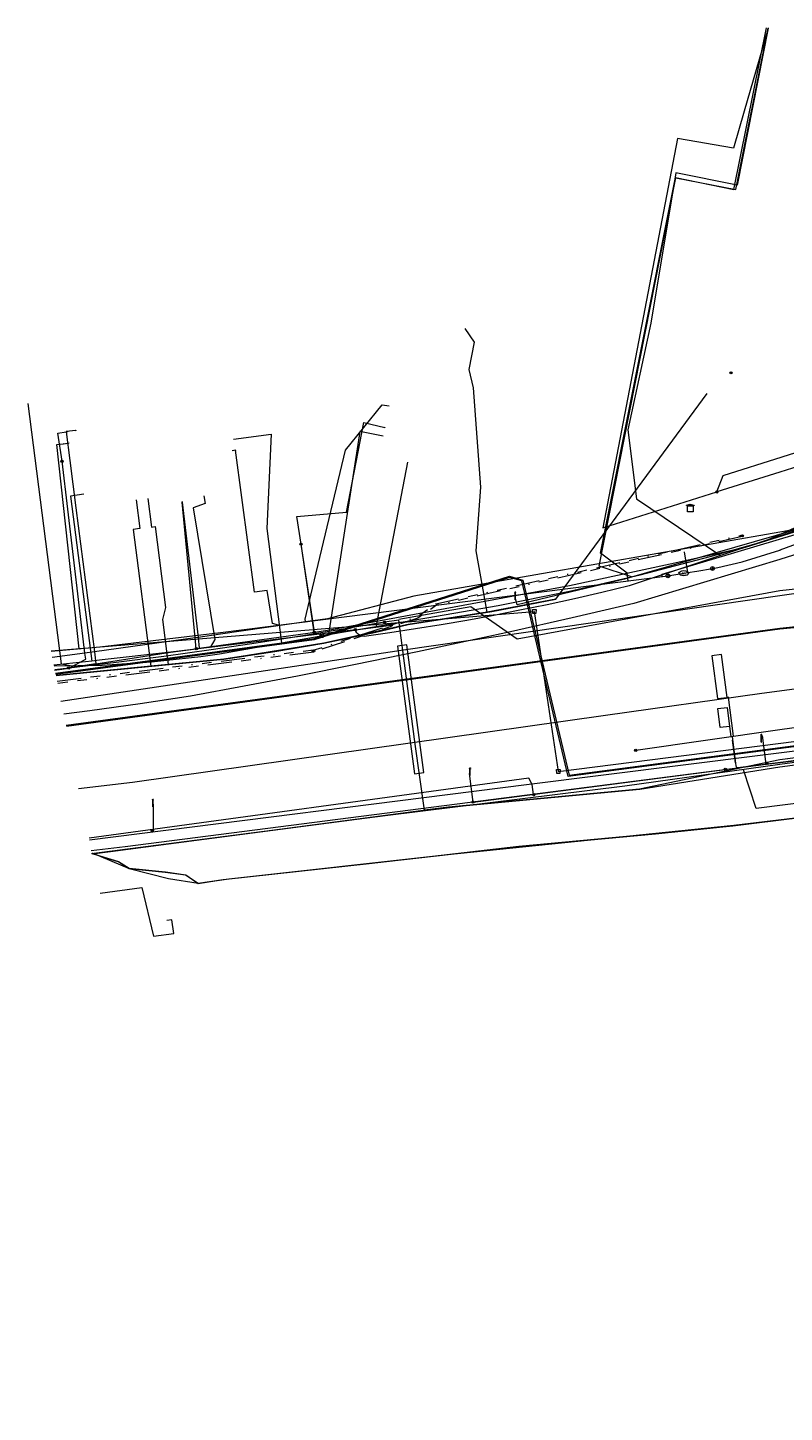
# Model space of a CAD drawing. Header units: metres. Extents: x 151922 to 154458, y 463415 to 464223.
# Tile 1 of 164: x 151922 to 152000, y 463482 to 463626. Entities that reach past the tile are written whole.
import ezdxf
from ezdxf.enums import TextEntityAlignment as Align
from ezdxf.lldxf.tags import DXFTag

# ---------------------------------------------------------------- set-up
doc = ezdxf.new("R2010")
doc.units = ezdxf.units.M
doc.linetypes.add('RI-OVERIG-SO', pattern=[17, 5, -2, 2, -2, 0, -2, 2, -2])
doc.layers.get('0').update_dxf_attribs({"lineweight": 9})
for name, color, linetype, lineweight in [('B-PV-KL-DATA-G', 90, 'KL-DATA-SO', 9), ('B-PV-KL-DATA_DUCT-G', 90, 'Continuous', 9), ('B-PV-KL-DATA_HULPSTUK-S', 90, 'Continuous', 9), ('B-PV-KL-DATA_KABELBED-G', 90, 'Continuous', 9), ('B-PV-KL-DATA_MANTELBUIS-G', 90, 'Continuous', 9), ('B-PV-KL-ET_LS-G', 190, 'KL-LS-SO', 9), ('B-PV-KL-ET_LS-S', 190, 'Continuous', 9), ('B-PV-KL-ET_LS_HULPSTUK-S', 190, 'Continuous', 9), ('B-PV-KL-ET_LS_KABELBED-G', 190, 'Continuous', 9), ('B-PV-KL-ET_LS_MANTELBUIS-G', 190, 'Continuous', 9), ('B-PV-KL-ET_MS-G', 130, 'KL-MS-SO', 9), ('B-PV-KL-ET_MS_MANTELBUIS-G', 130, 'Continuous', 9), ('B-PV-KL-GAS_LD-G', 50, 'KL-GAS_LD-SO', 9), ('B-PV-KL-GAS_LD_HULPSTUK-S', 50, 'Continuous', 9), ('B-PV-KL-WATER-G', 170, 'KL-WATER-SO', 9), ('B-PV-KL-WATER-S', 170, 'Continuous', 9), ('B-PV-KL-WATER_HULPSTUK-S', 170, 'Continuous', 9), ('B-PV-KL-WATER_MANTELBUIS-G', 170, 'Continuous', 9), ('B-PV-RI-DRUK-G', 210, 'RI-PERS-SO', 9), ('B-PV-RI-PERSLEIDING_HULPSTUK-S', 210, 'Continuous', 9), ('B-PV-RI-VRIJVERVAL-G', 210, 'RI-OVERIG-SO', 9), ('B-PV-RI-VRIJVERVAL_HULPSTUK-S', 210, 'Continuous', 9), ('V-PV-KL-WATER-G', 170, 'V-KL-WATER-SO', 9)]:
    doc.layers.add(name, color=color, linetype=linetype, lineweight=lineweight)
doc.styles.add('NLCS-ISO', font='txt')
doc.styles.get("Standard").update_dxf_attribs({"font": 'arial.ttf'})
tags = doc.linetypes.add('KL-DATA-SO', pattern='A,4,-1,[101,NLCS.SHX,S=0.5,R=0,X=0,Y=0],-1,4,-1,["D",Standard,S=1,R=0,X=-0.25,Y=-0.5],-1.5', length=12.5).pattern_tags.tags
tags[18] = DXFTag(74, 10)
tags = doc.linetypes.add('KL-GAS_LD-SO', pattern='A,4,-1,[69,NLCS.SHX,S=0.5,R=0,X=0,Y=0],-1,4,-1,["L",Standard,S=1,R=0,X=0.25,Y=-0.5],-2', length=13).pattern_tags.tags
tags[18] = DXFTag(74, 10)
tags = doc.linetypes.add('KL-LS-SO', pattern='A,4,-1,[103,NLCS.SHX,S=0.75,R=0,X=0,Y=0],-1,4,-1,["L",Standard,S=1,R=0,X=0,Y=-0.5],-2', length=13).pattern_tags.tags
tags[18] = DXFTag(74, 10)
tags = doc.linetypes.add('KL-MS-SO', pattern='A,4,-1,[103,NLCS.SHX,S=0.75,R=0,X=0,Y=0],-1,4,-1,["M",Standard,S=1,R=0,X=0,Y=-0.5],-2', length=13).pattern_tags.tags
tags[18] = DXFTag(74, 10)
doc.linetypes.add('KL-WATER-SO', pattern='A,7,-0.5,[168,NLCS.SHX,S=0.75,R=0,X=0.75,Y=0],-2', length=9.5)
tags = doc.linetypes.add('RI-PERS-SO', pattern='A,7,-2,["P",Standard,S=1.8,R=0,X=-0.5,Y=-0.9],-2,7,-2,[102,NLCS.SHX,S=1,R=180,X=0,Y=0],-2', length=22).pattern_tags.tags
tags[6] = DXFTag(74, 10)
doc.linetypes.add('V-KL-WATER-SO', pattern='A,3.5,[24,NLCS.SHX,S=0.5,R=0,X=0,Y=0],3.5,-0.5,[168,NLCS.SHX,S=0.75,R=0,X=0.75,Y=0],-2', length=9.5)

# ---------------------------------------------------------------- blocks, each defined once
blk = doc.blocks.new('SKL-WTB_HULP_SIFON-SO')
at = {"linetype": 'ByBlock', "lineweight": 18}
h = blk.add_hatch(color=0, dxfattribs=at)
h.dxf.hatch_style = 1
h.paths.add_polyline_path([(0.13, -0.53), (-0.13, -0.53), (-0.13, -0.8), (0.13, -0.8)])
at = {"color": 0, "linetype": 'ByBlock', "lineweight": 18}
blk.add_lwpolyline([(0.33, 0.8), (0.33, -0.53), (-0.33, -0.53), (-0.33, 0.8)], dxfattribs=at)
blk.add_lwpolyline([(0.13, -0.8), (-0.13, -0.8), (-0.13, -0.53), (0.13, -0.53)], close=True, dxfattribs=at)
blk.add_circle((0, 0), 1, dxfattribs=at)
at = {"color": 0, "linetype": 'ByBlock', "lineweight": 18, "style": 'NLCS-ISO', "flags": 1}
for tag, p in [('TYPE', (1.5, 0)), ('OMSCHRIJVING', (1.5, -3)), ('LABEL', (1.5, -1.5))]:
    blk.add_attdef(tag, p, '', height=1, dxfattribs=at)
blk = doc.blocks.new('SKL-WTB_HULP_MOF-SO')
at = {"linetype": 'ByBlock', "lineweight": 18}
h = blk.add_hatch(color=0, dxfattribs=at)
h.dxf.hatch_style = 1
h.paths.add_polyline_path([(-0.5625, 0, 1), (0.5625, 0, 1)])
at = {"color": 0, "linetype": 'ByBlock', "lineweight": 18}
blk.add_circle((0, 0), 0.5625, dxfattribs=at)
at = {"color": 0, "linetype": 'ByBlock', "lineweight": 18, "style": 'NLCS-ISO', "flags": 1}
for tag, p in [('TYPE', (1.5, 0)), ('OMSCHRIJVING', (1.5, -3)), ('LABEL', (1.5, -1.5))]:
    blk.add_attdef(tag, p, '', height=1, dxfattribs=at)
blk = doc.blocks.new('SRI-HULP_MANGAT-SO')
at = {"linetype": 'ByBlock', "lineweight": 18}
h = blk.add_hatch(color=0, dxfattribs=at)
h.dxf.hatch_style = 1
edge = h.paths.add_edge_path()
edge.add_arc((0.38, 0), 0.0646, -90, 90, ccw=False)
edge.add_line((0.38, -0.06), (-0.38, -0.06))
edge.add_arc((-0.38, 0), 0.0646, 90, 270, ccw=False)
edge.add_line((-0.38, 0.06), (0.38, 0.06))
at = {"color": 0, "linetype": 'ByBlock', "lineweight": 18}
blk.add_lwpolyline([(0.38, 0.06, -1), (0.38, -0.06), (-0.38, -0.06, -1), (-0.38, 0.06)], format="xyb", close=True, dxfattribs=at)
blk.add_ellipse((0, 0), major_axis=(-0.75, 0), ratio=0.666667, dxfattribs=at)
at = {"color": 0, "linetype": 'ByBlock', "lineweight": 18, "style": 'NLCS-ISO', "flags": 1}
for tag, p in [('TYPE', (1.75, 0)), ('OMSCHRIJVING', (1.75, -3)), ('LABEL', (1.75, -1.5))]:
    blk.add_attdef(tag, p, '', height=1, dxfattribs=at)
blk = doc.blocks.new('SKL-WTB_HULP_TECHNISCH GEBOUW-SO')
at = {"color": 0, "linetype": 'ByBlock', "lineweight": 18}
for points in [[(-2, 1.5), (0, 2), (2, 1.5), (2, 1.18), (-2, 1.18)], [(-1.5, 1.02), (1.5, 1.02), (1.5, -2), (-1.5, -2)]]:
    blk.add_lwpolyline(points, close=True, dxfattribs=at)
at = {"color": 0, "linetype": 'ByBlock', "lineweight": 18, "style": 'NLCS-ISO', "flags": 1}
for tag, p in [('TYPE', (2.5, 0)), ('OMSCHRIJVING', (2.5, -3)), ('LABEL', (2.5, -1.5))]:
    blk.add_attdef(tag, p, '', height=1, dxfattribs=at)
blk = doc.blocks.new('SKL-WTB_HULP_AFSLUITER-SO')
at = {"color": 0, "linetype": 'ByBlock', "lineweight": 18}
blk.add_lwpolyline([(0, 0.8), (0, -0.8)], dxfattribs=at)
blk.add_circle((0, 0), 1, dxfattribs=at)
at = {"color": 0, "linetype": 'ByBlock', "lineweight": 18, "style": 'NLCS-ISO', "flags": 1}
for tag, p in [('TYPE', (1.5, 0)), ('OMSCHRIJVING', (1.5, -3)), ('LABEL', (1.5, -1.5))]:
    blk.add_attdef(tag, p, '', height=1, dxfattribs=at)
blk = doc.blocks.new('SKL-WATER_BRANDKRAAN_BRANDPUT-SO')
at = {"color": 0, "linetype": 'ByBlock', "lineweight": 18}
blk.add_ellipse((0, 0), major_axis=(2.5, 0), ratio=0.54, dxfattribs=at)
at = {"color": 0, "linetype": 'ByBlock', "lineweight": 18, "style": 'NLCS-ISO'}
blk.add_text('bk', height=1.5, dxfattribs=at).set_placement((0.16, 0), align=Align.MIDDLE_CENTER)
blk = doc.blocks.new('SKL-WTB_HULP_OVERIG-SO')
at = {"color": 0, "linetype": 'ByBlock', "lineweight": 18}
for points in [[(-0.14, 0.14), (0.14, -0.14)], [(0.14, 0.14), (-0.14, -0.14)]]:
    blk.add_lwpolyline(points, dxfattribs=at)
at = {"color": 0, "linetype": 'ByBlock', "lineweight": 18, "style": 'NLCS-ISO', "flags": 1}
for tag, p in [('TYPE', (1.5, 0)), ('OMSCHRIJVING', (1.5, -3)), ('LABEL', (1.5, -1.5))]:
    blk.add_attdef(tag, p, '', height=1, dxfattribs=at)
blk = doc.blocks.new('SKL-ET_LS_MAST-SO')
for p, q in [((-0.05, 2.07), (0.05, 2.07)), ((-0.05, -2), (0.05, -2))]:
    blk.add_line(p, q)
for points in [[(-0.18, 1.76), (-0.22, 1.76), (-0.22, 1.84), (-0.18, 1.84), (-0.18, 1.79)], [(-0.18, 1.49), (-0.22, 1.49), (-0.22, 1.57), (-0.18, 1.57), (-0.18, 1.52)], [(-0.18, 1.79), (-0.05, 1.79)], [(-0.18, 1.76), (-0.05, 1.76)], [(-0.18, 1.52), (-0.05, 1.52)], [(-0.18, 1.49), (-0.05, 1.49)], [(-0.05, -2), (-0.05, 2.07)], [(0.05, -2), (0.05, 2.07)], [(0.18, 1.92), (0.05, 1.92)], [(0.18, 1.89), (0.05, 1.89)], [(0.18, 1.66), (0.05, 1.66)], [(0.18, 1.63), (0.05, 1.63)], [(0.18, 1.39), (0.05, 1.39)], [(0.18, 1.36), (0.05, 1.36)], [(0.18, 1.89), (0.22, 1.89), (0.22, 1.97), (0.18, 1.97), (0.18, 1.92)], [(0.18, 1.63), (0.22, 1.63), (0.22, 1.71), (0.18, 1.71), (0.18, 1.66)], [(0.18, 1.36), (0.22, 1.36), (0.22, 1.44), (0.18, 1.44), (0.18, 1.39)]]:
    blk.add_lwpolyline(points)
blk = doc.blocks.new('SRI-HULP_AFVOER_OPVANG-SO')
at = {"color": 0, "linetype": 'ByBlock', "lineweight": 18}
blk.add_lwpolyline([(-0.75, -1), (-1, 1), (1, 1), (0.75, -1)], close=True, dxfattribs=at)
at = {"color": 0, "linetype": 'ByBlock', "lineweight": 18, "style": 'NLCS-ISO', "flags": 1}
for tag, p in [('TYPE', (1.5, 0)), ('OMSCHRIJVING', (1.5, -3)), ('LABEL', (1.5, -1.5))]:
    blk.add_attdef(tag, p, '', height=1, dxfattribs=at)

msp = doc.modelspace()

# ---------------------------------------------------------------- linework, layer by layer
at = {"layer": 'B-PV-KL-DATA-G', "ltscale": 0.5, "flags": 128}
for points in [[(151924.602, 463558.475), (151942.069, 463560.181), (151947.394, 463560.978), (151952.477, 463561.844), (151957.917, 463562.978), (151961.29, 463563.763), (151969.491, 463565.063), (151968.37, 463571.47), (151968.83, 463578.1), (151968.069, 463588.43), (151967.622, 463590.352), (151968.171, 463593.194), (151967.219, 463594.598)], [(151924.602, 463558.475), (151942.069, 463560.181), (151947.394, 463560.978), (151952.477, 463561.844), (151957.917, 463562.978), (151961.29, 463563.763), (151970.006, 463565.144), (151976.665, 463566.409), (151992.426, 463587.858)], [(151924.602, 463558.475), (151942.069, 463560.181), (151947.394, 463560.978), (151952.477, 463561.844), (151957.917, 463562.978), (151961.29, 463563.763), (151970.006, 463565.144), (151976.665, 463566.409), (151992.426, 463587.858)], [(152110.933, 463579.233), (152000, 463567.283), (151972.628, 463562.239), (151967.792, 463565.625), (151960.304, 463564.297)], [(151934.141, 463576.906), (151934.526, 463573.931), (151934.915, 463573.981), (151936.008, 463565.55), (151935.668, 463564.298), (151936.272, 463559.615), (151924.602, 463558.475)], [(151932.949, 463576.757), (151933.335, 463573.776), (151932.64, 463573.687), (151934.474, 463559.439), (151924.602, 463558.475)], [(152104.805, 463573.304), (152089.932, 463565.432), (152082.314, 463562.24), (152075.035, 463559.419), (152054.957, 463551.239), (152050.12, 463556.328), (152026.324, 463553.059), (152020.65, 463552.33), (152020.116, 463551.413), (152019.698, 463551.099), (152019.121, 463551.332), (152018.567, 463552.062), (152000, 463549.686), (151985.383, 463546.642), (151965.465, 463544.752), (151962.975, 463544.424), (151961.989, 463551.317), (151960.31, 463564.247), (151958.817, 463564.027)], [(152103.156, 463574.106), (152000, 463563.368)], [(151928.358, 463539.909), (151931.1, 463539.1), (151932.2, 463538.4), (151936, 463538), (151938.1, 463537.7), (151939.4, 463536.8), (151942, 463537.2), (151957.2, 463538.9), (151972.8, 463540.7), (151987, 463542), (151995.1, 463542.8), (152009.4, 463544.6), (152017.5, 463547), (152020.8, 463548.8), (152030, 463554.2), (152031.4, 463554.4), (152048, 463556.6), (152050.5, 463556), (152052.4, 463555.5), (152094.7, 463571.9), (152095.4, 463572.7), (152096.4, 463573), (152096.6, 463572), (152094.7, 463568.6), (152093.3, 463565.2), (152094.2, 463552.2), (152095.4, 463550.4)], [(151928.358, 463539.909), (151931.1, 463539.1), (151932.2, 463538.4), (151936, 463538), (151938.1, 463537.7), (151939.4, 463536.8), (151942, 463537.2), (151957.2, 463538.9), (151972.8, 463540.7), (151987, 463542), (151995.1, 463542.8), (152009.4, 463544.6), (152017.5, 463547), (152020.8, 463548.8), (152030, 463554.2), (152031.4, 463554.4), (152048, 463556.6), (152050.5, 463556), (152052.4, 463555.5), (152094.7, 463571.9), (152095.4, 463572.7), (152096.4, 463573), (152096.6, 463572), (152094.7, 463568.6), (152093.3, 463565.2), (152094.2, 463552.2), (152095.4, 463550.4)], [(151958.817, 463564.027), (151953.447, 463563.105), (151949.219, 463562.419), (151944.987, 463561.765), (151940.749, 463561.143), (151935.811, 463560.46), (151930.867, 463559.82), (151925.917, 463559.224), (151924.482, 463559.064)], [(151925.67, 463553.195), (152000, 463563.317)], [(151928.069, 463541.336), (151973.6, 463547.1), (152031.404, 463554.374)], [(151928.357, 463539.913), (151931.12, 463539.062), (151932.205, 463538.369), (151935.971, 463537.998), (151938.077, 463537.691), (151939.411, 463536.826), (151941.988, 463537.225), (151957.185, 463538.876), (151972.798, 463540.652), (151987.025, 463541.958), (151995.054, 463542.824), (152009.436, 463544.579), (152017.501, 463546.963), (152020.827, 463548.782), (152029.992, 463554.19), (152031.4, 463554.376)], [(152014.48, 463550.82), (152000, 463548.924), (151985.39, 463546.592), (151965.471, 463544.702), (151928.365, 463539.872)]]:
    msp.add_lwpolyline(points, dxfattribs=at)
at = {"layer": 'B-PV-KL-DATA_DUCT-G', "ltscale": 0.5, "flags": 128}
for points in [[(151928.342, 463539.989), (151932.205, 463538.37), (151936.296, 463537.319), (151939.411, 463536.826), (151942.584, 463537.29), (151965.063, 463539.772), (151995.196, 463542.878), (152009.435, 463544.579), (152017.501, 463546.963), (152019.524, 463548.809), (152020.654, 463550.203), (152021.904, 463550.778), (152022.964, 463551.171), (152024.661, 463551.145), (152024.668, 463551.621), (152024.797, 463551.622)], [(151928.342, 463539.989), (151932.205, 463538.37), (151936.296, 463537.319), (151939.411, 463536.826), (151942.584, 463537.29), (151965.063, 463539.772), (151995.196, 463542.878), (152009.435, 463544.579), (152017.501, 463546.963), (152019.524, 463548.809), (152020.654, 463550.203), (152021.904, 463550.778), (152022.964, 463551.171), (152022.827, 463551.173)], [(151928.342, 463539.989), (151932.205, 463538.37), (151936.296, 463537.319), (151939.411, 463536.826), (151942.584, 463537.29), (151965.063, 463539.772), (151995.196, 463542.878), (152009.435, 463544.579), (152017.501, 463546.963), (152019.524, 463548.809), (152020.654, 463550.203)]]:
    msp.add_lwpolyline(points, dxfattribs=at)
at = {"layer": 'B-PV-KL-DATA_KABELBED-G', "ltscale": 0.5, "flags": 128}
for points in [[(151998.772, 463625.883), (151996.275, 463617.246), (151995.148, 463613.412), (151989.313, 463614.41), (151981.548, 463573.857), (151993.422, 463577.589)], [(151998.772, 463625.883), (151996.275, 463617.246), (151995.148, 463613.412), (151989.313, 463614.41), (151981.548, 463573.857), (151993.422, 463577.589)], [(151969.491, 463565.063), (151968.37, 463571.47), (151968.83, 463578.1), (151968.069, 463588.43), (151967.622, 463590.352), (151968.171, 463593.194), (151967.219, 463594.598)], [(152032.909, 463589.233), (152032.901, 463589.229), (152016.517, 463579.681), (152015.567, 463579.249), (152010.772, 463575.288), (152003.167, 463573.955), (152000, 463573.4), (151961.855, 463566.716), (151952.856, 463564.381), (151951.335, 463564.159), (151951.315, 463564.156), (151941.734, 463562.759), (151939.385, 463562.434), (151939.1, 463562.394), (151928.593, 463560.941), (151927.607, 463560.804), (151924.182, 463560.33)], [(151976.665, 463566.409), (151992.426, 463587.858)], [(151993.422, 463577.589), (151994.088, 463579.312), (152006.387, 463583.175), (152005.678, 463588.633)], [(151951.516, 463562.973), (151951.335, 463564.159), (151950.118, 463572.151), (151950.117, 463572.154), (151949.677, 463575.048), (151954.855, 463575.498), (151956.648, 463584.824), (151958.854, 463584.299)], [(151950.117, 463572.154), (151949.677, 463575.048), (151954.855, 463575.498), (151956.648, 463584.824), (151958.854, 463584.299)], [(151925.222, 463580.778), (151924.773, 463583.695), (151925.664, 463583.853), (151925.815, 463583.879)], [(151926.644, 463583.99), (151925.661, 463583.877), (151925.664, 463583.853), (151926.022, 463580.881)], [(152011.93, 463576.724), (152010.712, 463579.624), (152008.554, 463582.347), (152000, 463579.657), (151993.422, 463577.589)], [(151925.917, 463559.248), (151925.917, 463559.248), (151927.684, 463560.161), (151927.607, 463560.804), (151925.222, 463580.778)], [(151926.022, 463580.881), (151926.661, 463575.922), (151928.593, 463560.941), (151928.754, 463559.685), (151928.755, 463559.683), (151926.251, 463559.299)], [(151924.443, 463559.04), (151925.189, 463559.136), (151925.917, 463559.248), (151925.917, 463559.248), (151926.251, 463559.299), (151928.754, 463559.685), (151936.516, 463560.881), (151939.209, 463561.255), (151939.518, 463561.298), (151951.056, 463562.903), (151951.493, 463562.97), (151951.516, 463562.973), (151953.112, 463563.218), (151978.072, 463567.853), (151988.549, 463570.097), (151996.418, 463571.825), (152003.167, 463573.955), (152011.93, 463576.721)], [(151932.949, 463576.757), (151933.335, 463573.776), (151932.64, 463573.687), (151934.474, 463559.439)], [(151934.141, 463576.906), (151934.526, 463573.931), (151934.915, 463573.981), (151936.008, 463565.55), (151935.668, 463564.298), (151936.272, 463559.615)], [(151937.736, 463576.55), (151937.738, 463576.532), (151939.385, 463562.434), (151939.518, 463561.298), (151939.518, 463561.298)], [(151939.209, 463561.255), (151939.1, 463562.394), (151937.738, 463576.532)], [(152039.989, 463574.271), (152039.972, 463574.269), (152004.08, 463569.247), (152002.433, 463567.115), (152000, 463566.764), (151960.777, 463561.118), (151925.104, 463555.774)], [(151951.493, 463562.97), (151951.315, 463564.156), (151950.118, 463572.151), (151950.117, 463572.154)], [(151976.665, 463566.409), (151969.491, 463565.063)], [(151969.491, 463565.063), (151961.29, 463563.763), (151952.477, 463561.844), (151944.54, 463560.551)], [(152032.346, 463561.157), (151998.099, 463556.579), (151981.838, 463554.288), (151932.568, 463547.31), (151926.948, 463546.655)], [(151944.54, 463560.551), (151942.069, 463560.181), (151939.578, 463559.938)], [(151934.474, 463559.439), (151924.602, 463558.475)], [(151936.272, 463559.615), (151934.474, 463559.439)], [(151939.578, 463559.938), (151936.272, 463559.615)], [(151928.246, 463540.235), (151931.809, 463540.645), (151999.595, 463549.378), (152002.391, 463549.739), (152024.888, 463552.637), (152027.461, 463552.969)], [(151928.306, 463539.942), (151958.896, 463543.89), (151983.853, 463546.961), (152000, 463549.23), (152003.307, 463549.696), (152026.376, 463552.663), (152034.27, 463553.747), (152034.774, 463553.816)], [(151928.342, 463539.989), (151932.205, 463538.37), (151936.296, 463537.319), (151939.411, 463536.826), (151942.584, 463537.29), (151965.063, 463539.772), (151995.196, 463542.878), (152009.435, 463544.579), (152017.501, 463546.963), (152019.524, 463548.809), (152020.654, 463550.203)]]:
    msp.add_lwpolyline(points, dxfattribs=at)
at = {"layer": 'B-PV-KL-DATA_MANTELBUIS-G', "ltscale": 0.5, "flags": 128}
msp.add_lwpolyline([(151944.54, 463560.551), (151942.069, 463560.181), (151939.578, 463559.938)], dxfattribs=at)
at = {"layer": 'B-PV-KL-ET_LS-G', "ltscale": 0.5, "flags": 128}
for points in [[(151998.766, 463625.915), (151995.558, 463609.553), (151989.144, 463610.83), (151986.54, 463595.183), (151984.145, 463584.047), (151985.067, 463576.883), (151993.793, 463570.965)], [(152072.941, 463601.332), (152065.725, 463597.6), (152064.976, 463597.29), (152064.184, 463597.119), (152063.373, 463597.091), (152062.571, 463597.207), (152061.802, 463597.465), (152061.091, 463597.855), (152054.785, 463594.736), (152054.637, 463593.853), (152054.335, 463593.009), (152053.89, 463592.232), (152053.314, 463591.544), (152052.627, 463590.969), (152051.849, 463590.524), (152049.828, 463589.601), (152023.846, 463578.899), (152010.647, 463573.931), (152000, 463570.563), (151984.768, 463565.966), (151978.359, 463564.474), (151971.938, 463563.029), (151965.491, 463561.627), (151962.256, 463560.943), (151955.777, 463559.609), (151949.754, 463558.414), (151944.188, 463557.348), (151938.616, 463556.317), (151933.374, 463555.521), (151928.122, 463554.788), (151925.417, 463554.446)], [(152045.986, 463599.098), (152044.029, 463598.087), (152034.523, 463592.596), (152021.329, 463583.416), (152008.769, 463575.678), (151983.801, 463568.511), (151972.614, 463565.816)], [(151968.038, 463545.288), (151998.556, 463549.233), (152033.094, 463553.326), (152032.857, 463556.598), (152049.073, 463558.673), (152039.325, 463589.668)], [(151961.215, 463580.688), (151957.91, 463563.505)], [(151927.5, 463577.341), (151926.092, 463577.159), (151928.308, 463559.964)], [(151940.003, 463577.177), (151940.134, 463576.372), (151938.884, 463575.924), (151941.124, 463562.224), (151940.649, 463561.392)], [(152008.916, 463575.311), (152008.633, 463575.264), (152008.401, 463575.264), (152007.996, 463575.4), (152007.919, 463575.404), (152003.67, 463574.132), (151999.679, 463572.922), (151984.286, 463567.804), (151981.452, 463567.12), (151978.61, 463566.468), (151975.76, 463565.846), (151972.904, 463565.257), (151970.041, 463564.699), (151967.383, 463564.21), (151964.721, 463563.749), (151962.053, 463563.316), (151959.381, 463562.91), (151956.705, 463562.531), (151956.528, 463562.55), (151956.357, 463562.6), (151956.198, 463562.68), (151956.056, 463562.788), (151955.935, 463562.919), (151955.84, 463563.07), (151955.773, 463563.234)], [(151972.614, 463565.816), (151972.399, 463566.807)], [(151955.773, 463563.234), (151936.559, 463560.896), (151929.395, 463560.083), (151928.308, 463559.964), (151924.383, 463559.555)], [(151955.773, 463563.234), (151959.519, 463563.709)], [(151984.976, 463550.68), (152000, 463552.831), (152012.52, 463554.57), (152030.182, 463557.119), (152059.459, 463561.735)], [(151998.556, 463549.233), (151998.194, 463552.214)], [(151997.53, 463544.624), (151996.191, 463548.636)], [(151974.338, 463546.062), (151974.181, 463547.13), (151973.858, 463547.768), (151928.034, 463541.511)], [(151968.038, 463545.288), (151967.664, 463548.261)], [(152012.629, 463546.54), (151997.53, 463544.624)], [(151934.702, 463545.066), (151934.702, 463542.272)], [(151929.188, 463535.807), (151933.515, 463536.379), (151934.755, 463531.31), (151936.858, 463531.576), (151936.673, 463533.001), (151936.141, 463532.931)]]:
    msp.add_lwpolyline(points, dxfattribs=at)
at = {"layer": 'B-PV-KL-ET_LS_KABELBED-G', "ltscale": 0.5, "flags": 128}
for points in [[(151994.502, 463556.185), (151993.915, 463560.647), (151992.923, 463560.516), (151993.51, 463556.055), (151994.502, 463556.185)], [(151995.014, 463552.12), (151995.156, 463552.134), (151994.643, 463556.204), (151994.502, 463556.185)], [(151994.761, 463553.165), (151993.769, 463553.041), (151993.522, 463555.026), (151994.514, 463555.149), (151994.761, 463553.165)], [(151995.014, 463552.12), (151995.402, 463549.049), (151995.426, 463548.975), (151995.477, 463548.916), (151995.547, 463548.881), (151995.625, 463548.875), (152031.337, 463553.379), (152033.159, 463553.575), (152034.987, 463553.704), (152052.188, 463554.601)], [(151994.761, 463553.165), (151994.895, 463552.107), (151995.014, 463552.12)]]:
    msp.add_lwpolyline(points, dxfattribs=at)
at = {"layer": 'B-PV-KL-ET_LS_MANTELBUIS-G', "ltscale": 0.5, "flags": 128}
for points in [[(151960.16, 463561.517), (151961.926, 463548.234), (151962.918, 463548.366), (151961.152, 463561.649), (151960.16, 463561.517)], [(151995.363, 463549.355), (151995.065, 463551.721)]]:
    msp.add_lwpolyline(points, dxfattribs=at)
at = {"layer": 'B-PV-KL-ET_MS-G', "ltscale": 0.5, "flags": 128}
for points in [[(152103.447, 463573.092), (152000, 463563.368), (151925.66, 463553.244)], [(151925.67, 463553.195), (152000, 463563.317), (152103.454, 463573.042)], [(152008.748, 463550.799), (152000, 463549.686), (151985.383, 463546.642), (151965.465, 463544.752), (151930.255, 463540.111), (151928.366, 463539.869)]]:
    msp.add_lwpolyline(points, dxfattribs=at)
at = {"layer": 'B-PV-KL-ET_MS_MANTELBUIS-G', "ltscale": 0.5, "flags": 128}
msp.add_lwpolyline([(151960.16, 463561.517), (151961.926, 463548.234), (151962.918, 463548.366), (151961.152, 463561.649), (151960.16, 463561.517)], dxfattribs=at)
at = {"layer": 'B-PV-KL-GAS_LD-G', "ltscale": 0.5, "flags": 128}
for points in [[(151984.527, 463568.742), (151981.178, 463569.844), (151989.144, 463610.312), (151995.413, 463609.078), (151998.764, 463625.915)], [(151924.4, 463559.472), (151929.389, 463559.558), (151934.549, 463559.886), (151939.689, 463560.453), (151941.637, 463560.731), (151948.08, 463561.885), (151952.976, 463562.74), (151958.898, 463563.745), (151963.22, 463564.459), (151970.663, 463565.755), (151978.068, 463567.252), (151985.43, 463568.95), (151992.743, 463570.848), (151998.51, 463572.495), (152002.15, 463574.111), (152017.19, 463580.771), (152034.619, 463590.84)], [(151921.643, 463586.814), (151925.138, 463559.684), (151926.063, 463559.501)], [(151943.092, 463583.099), (151947, 463583.601), (151946.552, 463573.764), (151948.08, 463561.885)], [(151958.684, 463583.415), (151956.23, 463583.888), (151952.976, 463562.74)]]:
    msp.add_lwpolyline(points, dxfattribs=at)
at = {"layer": 'B-PV-KL-WATER-G', "ltscale": 0.5, "flags": 128}
for points in [[(151984.183, 463568.329), (151984.072, 463569.122), (151981.293, 463571.221), (151989.13, 463610.328), (151995.21, 463609.107), (151998.585, 463625.95)], [(152074.174, 463529.33), (152054.61, 463560.132), (152038.164, 463592.676), (152011.999, 463581.864), (152010.079, 463575.238), (152000, 463571.531)], [(151950.587, 463564.08), (151950.556, 463564.328), (151951.119, 463566.846), (151954.734, 463581.935), (151958.575, 463586.665), (151959.289, 463586.558)], [(151927.011, 463561.253), (151924.681, 463582.521), (151925.374, 463582.611)], [(151925.374, 463582.611), (151925.97, 463582.689)], [(151943.305, 463581.925), (151942.935, 463581.876)], [(151947.757, 463563.722), (151947.131, 463563.895), (151946.571, 463567.329), (151945.282, 463567.157), (151943.305, 463581.925)], [(151987.742, 463568.779), (151987.725, 463569.029), (152003.557, 463573.736), (152003.522, 463574.034)], [(151992.972, 463569.62), (151993.523, 463569.713), (151996.059, 463570.293), (152000, 463571.531)], [(151924.092, 463560.995), (151929.145, 463561.441), (151941.712, 463562.958), (151988.337, 463568.854)], [(151988.337, 463568.854), (151989.983, 463569.122)], [(151989.983, 463569.122), (151990.41, 463569.192)], [(151990.41, 463569.192), (151991.347, 463569.345), (151992.972, 463569.62)]]:
    msp.add_lwpolyline(points, dxfattribs=at)
at = {"layer": 'B-PV-KL-WATER_MANTELBUIS-G', "ltscale": 0.5, "flags": 128}
msp.add_lwpolyline([(151925.673, 463582.651), (151925.97, 463582.689)], dxfattribs=at)
at = {"layer": 'B-PV-RI-DRUK-G', "ltscale": 0.5, "flags": 128}
for points in [[(151924.554, 463558.709), (151951.47, 463562.31), (151971.828, 463568.799), (151973.218, 463568.413), (151978.048, 463548.069), (152054.031, 463558.067), (152096.055, 463494.031), (152101.88, 463481.734)], [(152101.75, 463481.714), (152095.945, 463493.969), (152053.969, 463557.933), (151977.952, 463547.931), (151973.114, 463568.313), (151971.83, 463568.669), (151951.498, 463562.188), (151924.579, 463558.587)], [(151924.081, 463561.048), (151974.41, 463565.13)], [(151974.41, 463565.13), (151976.91, 463548.47)], [(151976.91, 463548.47), (152055.19, 463558.44)]]:
    msp.add_lwpolyline(points, dxfattribs=at)
at = {"layer": 'B-PV-RI-VRIJVERVAL-G', "ltscale": 0.5, "flags": 128}
for points in [[(151996.068, 463572.942), (151964.229, 463565.777), (151962.284, 463564.457), (151951.445, 463560.944), (151951.395, 463561.096), (151962.212, 463564.603), (151964.165, 463565.927), (151996.032, 463573.098), (151996.068, 463572.942)], [(151924.72, 463557.892), (151951.405, 463561.144), (151951.435, 463560.896)], [(151951.435, 463560.896), (151924.769, 463557.646)]]:
    msp.add_lwpolyline(points, dxfattribs=at)
at = {"layer": 'V-PV-KL-WATER-G', "ltscale": 0.5, "flags": 128}
msp.add_lwpolyline([(151990.41, 463569.192), (151990.054, 463571.363)], dxfattribs=at)

# ---------------------------------------------------------------- block references
at = {"layer": 'B-PV-KL-DATA_HULPSTUK-S', "xscale": 0.2, "yscale": 0.2, "zscale": 0.2}
for name, p in [('SKL-WTB_HULP_OVERIG-SO', (151998.772, 463625.883)), ('SKL-WTB_HULP_OVERIG-SO', (151998.772, 463625.883)), ('SKL-WTB_HULP_MOF-SO', (151994.9, 463590)), ('SKL-WTB_HULP_OVERIG-SO', (151925.815, 463583.879)), ('SKL-WTB_HULP_OVERIG-SO', (151926.644, 463583.99)), ('SKL-WTB_HULP_OVERIG-SO', (151958.854, 463584.299)), ('SKL-WTB_HULP_OVERIG-SO', (151958.854, 463584.299)), ('SKL-WTB_HULP_MOF-SO', (151925.222, 463580.778)), ('SKL-WTB_HULP_OVERIG-SO', (151925.222, 463580.778)), ('SKL-WTB_HULP_OVERIG-SO', (151925.222, 463580.778)), ('SKL-WTB_HULP_OVERIG-SO', (151926.022, 463580.881)), ('SKL-WTB_HULP_OVERIG-SO', (151926.022, 463580.881)), ('SKL-WTB_HULP_MOF-SO', (151993.422, 463577.589)), ('SKL-WTB_HULP_OVERIG-SO', (151993.422, 463577.589)), ('SKL-WTB_HULP_OVERIG-SO', (151993.422, 463577.589)), ('SKL-WTB_HULP_OVERIG-SO', (151993.422, 463577.589)), ('SKL-WTB_HULP_OVERIG-SO', (151993.422, 463577.589)), ('SKL-WTB_HULP_OVERIG-SO', (151937.736, 463576.55)), ('SKL-WTB_HULP_OVERIG-SO', (151937.738, 463576.532)), ('SKL-WTB_HULP_MOF-SO', (151950.117, 463572.154)), ('SKL-WTB_HULP_OVERIG-SO', (151950.117, 463572.154)), ('SKL-WTB_HULP_OVERIG-SO', (151950.117, 463572.154)), ('SKL-WTB_HULP_MOF-SO', (151951.493, 463562.97)), ('SKL-WTB_HULP_OVERIG-SO', (151951.493, 463562.97)), ('SKL-WTB_HULP_OVERIG-SO', (151951.516, 463562.973)), ('SKL-WTB_HULP_MOF-SO', (151958.817, 463564.027)), ('SKL-WTB_HULP_MOF-SO', (151939.209, 463561.255)), ('SKL-WTB_HULP_OVERIG-SO', (151939.209, 463561.255)), ('SKL-WTB_HULP_OVERIG-SO', (151939.518, 463561.298)), ('SKL-WTB_HULP_MOF-SO', (151925.917, 463559.248)), ('SKL-WTB_HULP_OVERIG-SO', (151925.917, 463559.248)), ('SKL-WTB_HULP_OVERIG-SO', (151926.251, 463559.299)), ('SKL-WTB_HULP_MOF-SO', (151994.311, 463548.698))]:
    msp.add_blockref(name, p, dxfattribs=at)
at = {"layer": 'B-PV-KL-ET_LS-S', "xscale": 0.2, "yscale": 0.2, "zscale": 0.2}
for p in [(151972.432, 463566.761), (151998.072, 463551.925), (151967.721, 463548.44), (151934.702, 463545.172)]:
    msp.add_blockref('SKL-ET_LS_MAST-SO', p, dxfattribs=at)
at = {"layer": 'B-PV-KL-ET_LS_HULPSTUK-S', "xscale": 0.2, "yscale": 0.2, "zscale": 0.2}
for p in [(151955.773, 463563.234), (151959.519, 463563.709), (151984.976, 463550.68), (151998.63, 463549.313), (151974.364, 463546.062), (151968.031, 463545.28), (151934.631, 463542.308)]:
    msp.add_blockref('SKL-WTB_HULP_MOF-SO', p, dxfattribs=at)
at = {"layer": 'B-PV-KL-GAS_LD_HULPSTUK-S', "xscale": 0.2, "yscale": 0.2, "zscale": 0.2}
msp.add_blockref('SKL-WTB_HULP_SIFON-SO', (151952.304, 463562.623), dxfattribs=at)
at = {"layer": 'B-PV-KL-WATER-S', "xscale": 0.2, "yscale": 0.2, "zscale": 0.2}
msp.add_blockref('SKL-WATER_BRANDKRAAN_BRANDPUT-SO', (151989.983, 463569.122), dxfattribs=at)
at = {"layer": 'B-PV-KL-WATER_HULPSTUK-S', "xscale": 0.2, "yscale": 0.2, "zscale": 0.2}
for name, p in [('SKL-WTB_HULP_OVERIG-SO', (151925.374, 463582.611)), ('SKL-WTB_HULP_OVERIG-SO', (151943.305, 463581.925)), ('SKL-WTB_HULP_TECHNISCH GEBOUW-SO', (151990.656, 463575.928)), ('SKL-WTB_HULP_OVERIG-SO', (152000, 463571.531)), ('SKL-WTB_HULP_OVERIG-SO', (151987.742, 463568.779)), ('SKL-WTB_HULP_AFSLUITER-SO', (151988.337, 463568.854)), ('SKL-WTB_HULP_OVERIG-SO', (151990.41, 463569.192)), ('SKL-WTB_HULP_AFSLUITER-SO', (151992.972, 463569.62)), ('SKL-WTB_HULP_OVERIG-SO', (151984.183, 463568.329)), ('SKL-WTB_HULP_OVERIG-SO', (151947.757, 463563.722)), ('SKL-WTB_HULP_OVERIG-SO', (151950.587, 463564.08)), ('SKL-WTB_HULP_OVERIG-SO', (151927.011, 463561.253))]:
    msp.add_blockref(name, p, dxfattribs=at)
at = {"layer": 'B-PV-RI-PERSLEIDING_HULPSTUK-S', "xscale": 0.2, "yscale": 0.2, "zscale": 0.2}
for p in [(151974.41, 463565.13), (151976.91, 463548.47)]:
    msp.add_blockref('SRI-HULP_AFVOER_OPVANG-SO', p, dxfattribs=at)
at = {"layer": 'B-PV-RI-VRIJVERVAL_HULPSTUK-S', "xscale": 0.2, "yscale": 0.2, "zscale": 0.2}
for p in [(151996.05, 463573.02), (151951.42, 463561.02)]:
    msp.add_blockref('SRI-HULP_MANGAT-SO', p, dxfattribs=at)

doc.saveas('drawing.dxf')
